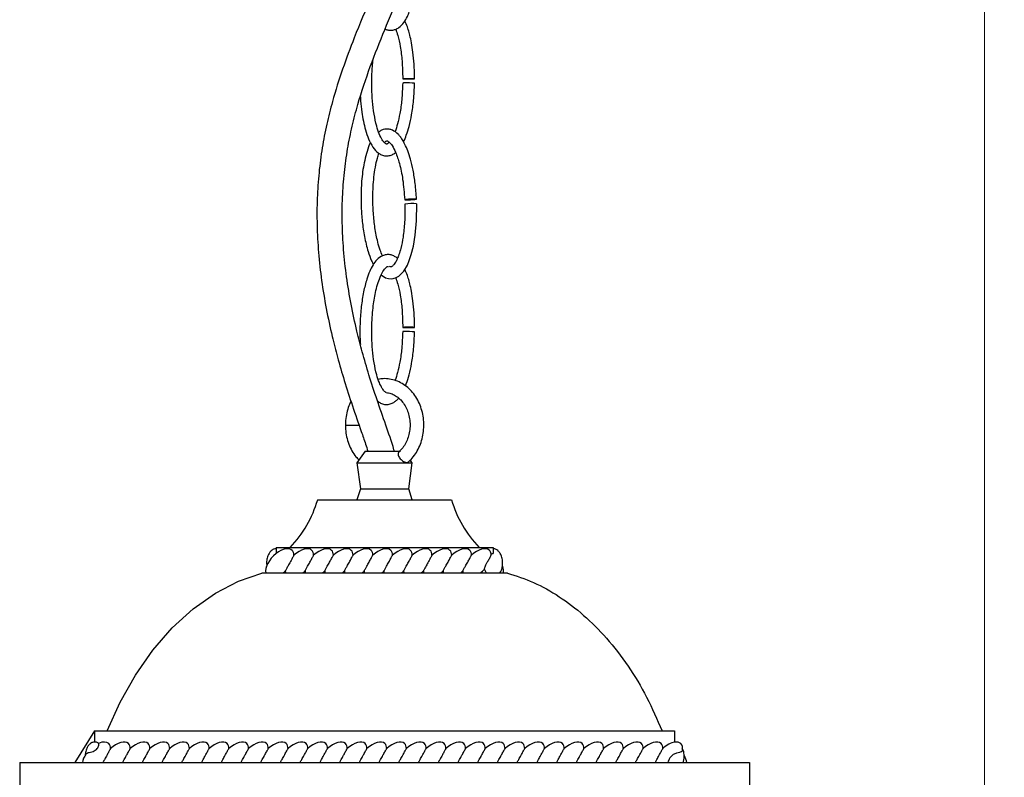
# Model space of a CAD drawing. Header units: millimetres. Extents: x 694 to 858, y 280 to 564.
# Tile 2 of 8: x 694 to 744, y 316 to 355. Entities that reach past the tile are written whole.
import ezdxf

# ---------------------------------------------------------------- set-up
doc = ezdxf.new("R2010")
doc.units = ezdxf.units.MM
doc.styles.add('SLDTEXTSTYLE0', font='TXT', dxfattribs={"width": 0.75})
doc.dimstyles.new('SLDDIMSTYLE0', dxfattribs={"dimtxt": 3.5, "dimasz": 3.556, "dimexe": 0, "dimexo": 0.0625, "dimgap": 0.875, "dimtad": 1, "dimdec": 0, "dimlfac": 5, "dimrnd": 1e-09, "dimzin": 12, "dimdsep": 46, "dimtxsty": 'SLDTEXTSTYLE0', "dimblk1": 'CLOSED', "dimblk2": 'CLOSED', "dimsah": 1, "dimcen": 0.09, "dimadec": 0, "dimazin": 3, "dimtfac": 1, "dimtdec": 0, "dimtofl": 0, "dimtmove": 0, "dimatfit": 3, "dimldrblk": 'CLOSED', "dimfxl": 0, "dimfrac": 2, "dimtolj": 1, "dimtzin": 12, "dimarcsym": 0})

# ---------------------------------------------------------------- blocks, each defined once
blk = doc.blocks.new('_Closed')
at = {"color": 0, "linetype": 'ByBlock', "lineweight": -2}
for p, q in [((-1, 0.166667), (0, 0)), ((-1, 0.166667), (-1, -0.166667)), ((0, 0), (-1, -0.166667)), ((0, 0), (-1, 0))]:
    blk.add_line(p, q, dxfattribs=at)
blk = doc.blocks.new('_D')
at = {"color": 7, "linetype": 'Continuous', "lineweight": 0}
for p, q in [((713.585, 450.134), (743.972, 450.134)), ((742.972, 450.134), (742.972, 279.891)), ((727.556, 279.891), (743.972, 279.891))]:
    blk.add_line(p, q, dxfattribs=at)
at = {"color": 7, "linetype": 'Continuous', "lineweight": 18, "xscale": 3.556, "yscale": 3.556}
for p, rotation in [((742.972, 450.134, -0.193), 90.00000000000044), ((742.972, 279.891, 14), 270.0000000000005)]:
    blk.add_blockref('_Closed', p, dxfattribs=dict(at, rotation=rotation))
at = {"color": 7, "linetype": 'Continuous', "lineweight": 18, "insert": (738.461, 366.854), "char_height": 3.5, "attachment_point": 1, "rotation": 90, "style": 'SLDTEXTSTYLE0'}
blk.add_mtext('854', dxfattribs=at)

msp = doc.modelspace()

# ---------------------------------------------------------------- linework, layer by layer
at = {"color": 8, "linetype": 'Continuous', "lineweight": 25}
for p, q in [((710.568, 334.213), (711.205, 334.213)), ((711.205, 334.213), (711.268, 334.213))]:
    msp.add_line(p, q, dxfattribs=at)
at = {"color": 7, "linetype": 'Continuous', "lineweight": 25}
for p, q in [((711.575, 332.887), (711.156, 332.295)), ((711.575, 332.887), (713.36, 332.887)), ((711.156, 332.295), (711.337, 330.98)), ((711.156, 332.295), (713.956, 332.295)), ((713.776, 330.98), (713.956, 332.295)), ((713.956, 332.295), (713.856, 332.437)), ((711.337, 330.98), (711.156, 330.427)), ((711.337, 330.98), (713.776, 330.98)), ((713.956, 330.427), (713.776, 330.98)), ((709.162, 330.427), (715.951, 330.427)), ((707.056, 328.014), (707.056, 327.697)), ((707.056, 328.014), (718.056, 328.014)), ((718.056, 328.014), (718.056, 327.697)), ((718.779, 326.714), (706.334, 326.714)), ((697.856, 318.714), (697.856, 318.141)), ((697.856, 318.714), (727.256, 318.714)), ((727.256, 318.714), (727.256, 318.141)), ((694.056, 317.114), (694.056, 314.254)), ((694.056, 317.114), (731.056, 317.114)), ((731.056, 317.114), (731.056, 314.254))]:
    msp.add_line(p, q, dxfattribs=at)
at = {"color": 7, "linetype": 'Continuous'}
msp.add_line((697.856, 318.714), (696.859, 317.114), dxfattribs=at)
at = {"color": 7, "linetype": 'Continuous', "lineweight": 25, "flags": 128}
for points in [[(713.566, 351.767), (713.5, 351.766), (713.476, 351.766), (713.498, 351.765), (713.562, 351.765), (713.659, 351.764), (713.773, 351.764), (713.888, 351.765), (713.986, 351.765), (714.052, 351.765), (714.076, 351.766), (714.054, 351.766), (713.99, 351.767), (713.893, 351.767), (713.779, 351.767), (713.664, 351.767), (713.566, 351.767)], [(712.385, 341.829), (712.596, 341.683), (712.756, 341.634), (712.929, 341.627), (713.11, 341.67), (713.28, 341.762), (713.532, 342.017), (713.713, 342.325), (713.809, 342.55), (713.91, 342.851), (714.015, 343.276), (714.109, 343.843), (714.172, 344.565), (714.182, 345.434), (714.182, 345.434)], [(713.659, 345.626), (713.756, 345.627), (713.87, 345.631), (713.985, 345.638), (714.083, 345.646), (714.149, 345.654), (714.173, 345.662), (714.151, 345.667), (714.087, 345.669), (713.991, 345.668), (713.876, 345.663), (713.761, 345.657), (713.663, 345.649), (713.598, 345.64), (713.574, 345.633), (713.595, 345.628), (713.659, 345.626)], [(713.566, 339.167), (713.5, 339.166), (713.476, 339.166), (713.498, 339.165), (713.562, 339.165), (713.659, 339.164), (713.773, 339.164), (713.888, 339.165), (713.986, 339.165), (714.052, 339.165), (714.076, 339.166), (714.054, 339.166), (713.99, 339.167), (713.893, 339.167), (713.779, 339.167), (713.664, 339.167), (713.566, 339.167)], [(698.493, 318.714), (699.148, 320.171), (699.923, 321.544), (700.809, 322.807), (701.792, 323.931), (702.857, 324.897), (703.983, 325.687), (705.15, 326.294), (706.334, 326.714)]]:
    msp.add_lwpolyline(points, dxfattribs=at)
at = {"color": 7, "linetype": 'Continuous', "lineweight": 25}
for centre, radius, start, end in [((713.53, 351.269), 0.286, 83.1585, 101.2511), ((713.661, 346.212), 5.342, 85.5645, 91.0387), ((713.966, 342.472), 2.97, 85.8421, 97.4359), ((713.53, 338.669), 0.286, 83.1585, 101.2511), ((713.661, 333.612), 5.342, 85.5645, 91.0387), ((703.662, 332.003), 5.722, 315.7934, 344.0078), ((721.451, 332.003), 5.722, 195.9922, 224.2066)]:
    msp.add_arc(centre, radius, start, end, dxfattribs=at)
for centre, major_axis, start_param, end_param in [((707.24, 327.215), (-0.629, -0.648), 3.141593, 4.468492), ((708.24, 327.215), (-0.629, -0.648), 3.141593, 4.613252), ((709.24, 327.215), (-0.629, -0.648), 3.141593, 4.613252), ((710.24, 327.215), (-0.629, -0.648), 3.141593, 4.613252), ((711.24, 327.215), (-0.629, -0.648), 3.141593, 4.613252), ((712.24, 327.215), (-0.629, -0.648), 3.141593, 4.613252), ((713.24, 327.215), (-0.629, -0.648), 3.141593, 4.613252), ((714.24, 327.215), (-0.629, -0.648), 3.141593, 4.613252), ((715.24, 327.215), (-0.629, -0.648), 3.141593, 4.613252), ((716.24, 327.215), (-0.629, -0.648), 3.141593, 4.613252), ((717.24, 327.215), (-0.629, -0.648), 3.141593, 4.613252), ((707.24, 327.215), (-0.629, -0.648), 4.468492, 5.954827), ((707.24, 327.215), (-0.629, -0.648), 2.626726, 3.141593), ((708.24, 327.215), (-0.629, -0.648), 2.626726, 3.141593), ((709.24, 327.215), (-0.629, -0.648), 2.626726, 3.141593), ((710.24, 327.215), (-0.629, -0.648), 2.626726, 3.141593), ((711.24, 327.215), (-0.629, -0.648), 2.626726, 3.141593), ((712.24, 327.215), (-0.629, -0.648), 2.626726, 3.141593), ((713.24, 327.215), (-0.629, -0.648), 2.626726, 3.141593), ((714.24, 327.215), (-0.629, -0.648), 2.626726, 3.141593), ((715.24, 327.215), (-0.629, -0.648), 2.626726, 3.141593), ((716.24, 327.215), (-0.629, -0.648), 2.626726, 3.141593), ((717.24, 327.215), (-0.629, -0.648), 2.745704, 3.141593), ((717.873, 327.215), (0.629, -0.648), 0.330302, 0.868948), ((707.24, 327.215), (-0.629, -0.648), 1.292403, 1.471659), ((708.24, 327.215), (-0.629, -0.648), 5.768319, 5.947575), ((708.24, 327.215), (-0.629, -0.648), 1.292403, 1.471659), ((709.24, 327.215), (-0.629, -0.648), 5.768319, 5.947575), ((709.24, 327.215), (-0.629, -0.648), 1.292403, 1.471659), ((710.24, 327.215), (-0.629, -0.648), 5.768319, 5.947575), ((710.24, 327.215), (-0.629, -0.648), 1.292403, 1.471659), ((711.24, 327.215), (-0.629, -0.648), 5.768319, 5.947575), ((711.24, 327.215), (-0.629, -0.648), 1.292403, 1.471659), ((712.24, 327.215), (-0.629, -0.648), 5.768319, 5.947575), ((712.24, 327.215), (-0.629, -0.648), 1.292403, 1.471659), ((713.24, 327.215), (-0.629, -0.648), 5.768319, 5.947575), ((713.24, 327.215), (-0.629, -0.648), 1.292403, 1.471659), ((714.24, 327.215), (-0.629, -0.648), 5.768319, 5.947575), ((714.24, 327.215), (-0.629, -0.648), 1.292403, 1.471659), ((715.24, 327.215), (-0.629, -0.648), 5.768319, 5.947575), ((715.24, 327.215), (-0.629, -0.648), 1.292403, 1.471659), ((716.24, 327.215), (-0.629, -0.648), 5.768319, 5.947575), ((716.24, 327.215), (-0.629, -0.648), 1.292403, 1.471659), ((717.24, 327.215), (-0.629, -0.648), 5.768319, 5.947575), ((717.24, 327.215), (-0.629, -0.648), 1.292403, 1.621602), ((697.943, 317.418), (-0.629, -0.648), 3.141593, 4.052864), ((697.943, 317.418), (-0.629, -0.648), 2.626726, 3.141593), ((698.943, 317.418), (-0.629, -0.648), 3.141593, 4.613252), ((698.943, 317.418), (-0.629, -0.648), 2.626726, 3.141593), ((699.943, 317.418), (-0.629, -0.648), 3.141593, 4.613252), ((699.943, 317.418), (-0.629, -0.648), 2.626726, 3.141593), ((700.943, 317.418), (-0.629, -0.648), 3.141593, 4.613252), ((700.943, 317.418), (-0.629, -0.648), 2.626726, 3.141593), ((701.943, 317.418), (-0.629, -0.648), 3.141593, 4.613252), ((701.943, 317.418), (-0.629, -0.648), 2.626726, 3.141593), ((702.943, 317.418), (-0.629, -0.648), 3.141593, 4.613252), ((702.943, 317.418), (-0.629, -0.648), 2.626726, 3.141593), ((703.943, 317.418), (-0.629, -0.648), 3.141593, 4.613252), ((703.943, 317.418), (-0.629, -0.648), 2.626726, 3.141593), ((704.943, 317.418), (-0.629, -0.648), 3.141593, 4.613252), ((704.943, 317.418), (-0.629, -0.648), 2.626726, 3.141593), ((705.943, 317.418), (-0.629, -0.648), 3.141593, 4.613252), ((705.943, 317.418), (-0.629, -0.648), 2.626726, 3.141593), ((706.943, 317.418), (-0.629, -0.648), 3.141593, 4.613252), ((706.943, 317.418), (-0.629, -0.648), 2.626726, 3.141593), ((707.943, 317.418), (-0.629, -0.648), 3.141593, 4.613252), ((707.943, 317.418), (-0.629, -0.648), 2.626726, 3.141593), ((708.943, 317.418), (-0.629, -0.648), 3.141593, 4.613252), ((708.943, 317.418), (-0.629, -0.648), 2.626726, 3.141593), ((709.943, 317.418), (-0.629, -0.648), 3.141593, 4.613252), ((709.943, 317.418), (-0.629, -0.648), 2.626726, 3.141593), ((710.943, 317.418), (-0.629, -0.648), 3.141593, 4.613252), ((710.943, 317.418), (-0.629, -0.648), 2.626726, 3.141593), ((711.943, 317.418), (-0.629, -0.648), 3.141593, 4.613252), ((711.943, 317.418), (-0.629, -0.648), 2.626726, 3.141593), ((712.943, 317.418), (-0.629, -0.648), 3.141593, 4.613252), ((712.943, 317.418), (-0.629, -0.648), 2.626726, 3.141593), ((713.943, 317.418), (-0.629, -0.648), 3.141593, 4.613252), ((713.943, 317.418), (-0.629, -0.648), 2.626726, 3.141593), ((714.943, 317.418), (-0.629, -0.648), 3.141593, 4.613252), ((714.943, 317.418), (-0.629, -0.648), 2.626726, 3.141593), ((715.943, 317.418), (-0.629, -0.648), 3.141593, 4.613252), ((715.943, 317.418), (-0.629, -0.648), 2.626726, 3.141593), ((716.943, 317.418), (-0.629, -0.648), 3.141593, 4.613252), ((716.943, 317.418), (-0.629, -0.648), 2.626726, 3.141593), ((717.943, 317.418), (-0.629, -0.648), 3.141593, 4.613252), ((717.943, 317.418), (-0.629, -0.648), 2.626726, 3.141593), ((718.943, 317.418), (-0.629, -0.648), 3.141593, 4.613252), ((718.943, 317.418), (-0.629, -0.648), 2.626726, 3.141593), ((719.943, 317.418), (-0.629, -0.648), 3.141593, 4.613252), ((719.943, 317.418), (-0.629, -0.648), 2.626726, 3.141593), ((720.943, 317.418), (-0.629, -0.648), 3.141593, 4.613252), ((720.943, 317.418), (-0.629, -0.648), 2.626726, 3.141593), ((721.943, 317.418), (-0.629, -0.648), 3.141593, 4.613252), ((721.943, 317.418), (-0.629, -0.648), 2.626726, 3.141593), ((722.943, 317.418), (-0.629, -0.648), 3.141593, 4.613252), ((722.943, 317.418), (-0.629, -0.648), 2.626726, 3.141593), ((723.943, 317.418), (-0.629, -0.648), 3.141593, 4.613252), ((723.943, 317.418), (-0.629, -0.648), 2.626726, 3.141593), ((724.943, 317.418), (-0.629, -0.648), 3.141593, 4.613252), ((724.943, 317.418), (-0.629, -0.648), 2.626726, 3.141593), ((725.943, 317.418), (-0.629, -0.648), 3.141593, 4.613252), ((725.943, 317.418), (-0.629, -0.648), 2.626726, 3.141593), ((726.943, 317.418), (-0.629, -0.648), 3.757545, 4.613252), ((726.943, 317.418), (-0.629, -0.648), 3.141593, 3.757545), ((726.943, 317.418), (-0.629, -0.648), 2.472441, 3.141593), ((697.943, 317.418), (-0.629, -0.648), 5.020308, 5.627417), ((727.17, 317.418), (0.629, -0.648), 0.653141, 1.128419)]:
    msp.add_ellipse(centre, major_axis=major_axis, ratio=0.534054, start_param=start_param, end_param=end_param, dxfattribs=at)
for points, knots in [([(713.381, 359.698), (713.169, 359.14), (712.684, 357.861), (711.871, 355.934), (711.081, 354.028), (710.416, 352.265), (709.95, 350.799), (709.612, 349.458), (709.38, 348.258), (709.216, 347.003), (709.127, 345.695), (709.119, 344.338), (709.195, 342.942), (709.353, 341.523), (709.589, 340.102), (709.868, 338.813), (710.177, 337.603), (710.517, 336.429), (710.923, 335.178), (711.294, 334.113), (711.561, 333.348), (711.669, 333.009), (711.708, 332.887)], [0, 0, 0, 0, 0.065733, 0.150423, 0.233841, 0.295874, 0.357867, 0.399538, 0.441786, 0.484952, 0.529452, 0.575609, 0.623538, 0.673154, 0.724098, 0.775635, 0.814892, 0.860185, 0.91046, 0.961793, 0.986248, 1, 1, 1, 1]), ([(712.58, 354.294), (712.586, 354.29), (712.637, 354.254), (712.759, 354.231), (712.933, 354.218), (713.114, 354.262), (713.331, 354.381), (713.54, 354.604), (713.701, 354.886), (713.821, 355.169), (713.925, 355.485), (714.03, 355.917), (714.123, 356.489), (714.187, 357.212), (714.184, 357.745), (714.182, 358.034)], [0, 0, 0, 0, 0.004598, 0.044635, 0.086055, 0.130454, 0.17579, 0.258201, 0.337408, 0.390611, 0.458762, 0.550983, 0.670901, 0.820766, 1, 1, 1, 1]), ([(713.049, 332.887), (713.042, 332.91), (712.915, 333.373), (712.604, 334.233), (712.173, 335.482), (711.769, 336.713), (711.43, 337.872), (711.124, 339.063), (710.849, 340.326), (710.62, 341.708), (710.467, 343.085), (710.397, 344.435), (710.409, 345.743), (710.503, 347.002), (710.669, 348.207), (710.903, 349.361), (711.271, 350.766), (711.822, 352.403), (712.56, 354.268), (713.141, 355.635), (713.454, 356.404), (713.511, 356.544)], [0, 0, 0, 0, 0.00282, 0.057323, 0.114884, 0.171283, 0.222639, 0.267157, 0.324539, 0.381038, 0.435876, 0.488586, 0.539188, 0.58791, 0.635244, 0.681632, 0.727603, 0.81057, 0.894849, 0.980882, 1, 1, 1, 1]), ([(714.076, 351.766), (714.071, 352.01), (714.063, 352.459), (714.004, 353.07), (713.928, 353.56), (713.846, 353.943), (713.757, 354.258), (713.678, 354.508), (713.606, 354.646), (713.579, 354.697)], [0, 0, 0, 0, 0.240363, 0.442523, 0.606348, 0.734251, 0.835512, 0.939299, 1, 1, 1, 1]), ([(713.118, 354.274), (713.155, 354.171), (713.252, 353.895), (713.361, 353.351), (713.457, 352.617), (713.469, 352.066), (713.476, 351.766)], [0, 0, 0, 0, 0.135649, 0.363937, 0.653645, 1, 1, 1, 1]), ([(712.791, 348.552), (712.779, 348.537), (712.745, 348.5), (712.698, 348.466), (712.657, 348.453), (712.642, 348.455), (712.598, 348.479), (712.53, 348.536), (712.414, 348.689), (712.274, 348.981), (712.132, 349.418), (712.015, 349.978), (711.936, 350.622), (711.901, 351.258), (711.903, 351.85), (711.927, 352.338), (711.959, 352.625), (711.971, 352.736)], [0, 0, 0, 0, 0.015312, 0.040984, 0.068586, 0.09934, 0.115822, 0.134106, 0.184052, 0.255834, 0.340551, 0.464805, 0.593091, 0.717617, 0.832609, 0.934566, 1, 1, 1, 1]), ([(713.474, 351.55), (713.462, 351.266), (713.44, 350.746), (713.344, 350.049), (713.222, 349.515), (713.134, 349.198), (713.079, 349.075), (713.076, 349.069)], [0, 0, 0, 0, 0.33106, 0.607022, 0.824884, 0.990609, 1, 1, 1, 1]), ([(713.513, 348.572), (713.515, 348.575), (713.572, 348.678), (713.671, 348.938), (713.814, 349.387), (713.939, 349.978), (714.04, 350.709), (714.062, 351.248), (714.074, 351.538)], [0, 0, 0, 0, 0.004217, 0.125131, 0.281515, 0.478585, 0.718762, 1, 1, 1, 1]), ([(711.329, 350.851), (711.332, 350.782), (711.344, 350.522), (711.412, 349.954), (711.536, 349.302), (711.736, 348.706), (711.941, 348.3), (712.174, 348.033), (712.404, 347.896), (712.617, 347.842), (712.832, 347.87), (712.999, 347.943), (713.082, 348.008), (713.114, 348.033)], [0, 0, 0, 0, 0.0485365, 0.1824887, 0.4027615, 0.5196146, 0.637924, 0.7435515, 0.7929569, 0.8540862, 0.9169173, 0.9690336, 1, 1, 1, 1]), ([(714.173, 345.662), (714.155, 345.928), (714.12, 346.423), (714.012, 347.1), (713.882, 347.654), (713.742, 348.09), (713.601, 348.42), (713.47, 348.66), (713.351, 348.83), (713.197, 349.005), (713.009, 349.145), (712.798, 349.21), (712.637, 349.222), (712.48, 349.191), (712.344, 349.142), (712.28, 349.079), (712.259, 349.058)], [0, 0, 0, 0, 0.164699, 0.307219, 0.426467, 0.523449, 0.600527, 0.660716, 0.706696, 0.743006, 0.824018, 0.864948, 0.900848, 0.938335, 0.979541, 1, 1, 1, 1]), ([(711.842, 348.531), (711.838, 348.524), (711.757, 348.392), (711.613, 347.935), (711.439, 347.176), (711.357, 346.219), (711.355, 345.339), (711.416, 344.512), (711.525, 343.755), (711.689, 343.089), (711.847, 342.617), (711.958, 342.415), (711.99, 342.356)], [0, 0, 0, 0, 0.003622, 0.078243, 0.228085, 0.373407, 0.524997, 0.638131, 0.760459, 0.884067, 0.96607, 1, 1, 1, 1]), ([(712.545, 348.529), (712.546, 348.529), (712.563, 348.554), (712.6, 348.581), (712.658, 348.62), (712.68, 348.621), (712.738, 348.595), (712.817, 348.535), (712.961, 348.357), (713.145, 347.992), (713.333, 347.414), (713.5, 346.606), (713.547, 345.979), (713.574, 345.633)], [0, 0, 0, 0, 0.000117, 0.029034, 0.058169, 0.116547, 0.142457, 0.171948, 0.24733, 0.358465, 0.519351, 0.734629, 1, 1, 1, 1]), ([(712.446, 342.791), (712.405, 342.886), (712.311, 343.106), (712.213, 343.466), (712.102, 343.963), (712.011, 344.585), (711.953, 345.398), (711.959, 346.308), (712.046, 347.109), (712.163, 347.679), (712.24, 347.904), (712.268, 347.985)], [0, 0, 0, 0, 0.063285, 0.146457, 0.215735, 0.354514, 0.499473, 0.67078, 0.859971, 0.949286, 1, 1, 1, 1]), ([(713.582, 345.417), (713.583, 345.109), (713.586, 344.546), (713.507, 343.792), (713.402, 343.244), (713.294, 342.875), (713.204, 342.644), (713.123, 342.482), (713.056, 342.378), (712.997, 342.307), (712.949, 342.26), (712.906, 342.232), (712.87, 342.218), (712.833, 342.235), (712.81, 342.245)], [0, 0, 0, 0, 0.2379786, 0.4351989, 0.5887411, 0.6767914, 0.7445386, 0.7952534, 0.8321403, 0.8582098, 0.8837225, 0.9134627, 0.9454748, 1, 1, 1, 1]), ([(713.202, 342.649), (713.192, 342.661), (713.142, 342.722), (713.016, 342.789), (712.837, 342.855), (712.639, 342.859), (712.401, 342.789), (712.164, 342.608), (711.96, 342.33), (711.79, 341.995), (711.624, 341.54), (711.476, 340.941), (711.362, 340.204), (711.306, 339.437), (711.296, 338.795), (711.318, 338.424), (711.326, 338.299)], [0, 0, 0, 0, 0.0085268, 0.044691, 0.0812962, 0.1209884, 0.1594198, 0.2265425, 0.2874436, 0.3548898, 0.4306913, 0.5456249, 0.675047, 0.8116333, 0.9361103, 1, 1, 1, 1]), ([(712.643, 335.86), (712.64, 335.86), (712.631, 335.86), (712.597, 335.879), (712.53, 335.935), (712.413, 336.089), (712.275, 336.381), (712.132, 336.818), (712.015, 337.378), (711.936, 338.022), (711.901, 338.658), (711.902, 339.25), (711.931, 339.778), (711.991, 340.368), (712.085, 340.917), (712.221, 341.429), (712.352, 341.781), (712.476, 342.019), (712.58, 342.156), (712.645, 342.218), (712.695, 342.251), (712.72, 342.255), (712.733, 342.254), (712.743, 342.25), (712.747, 342.248)], [0, 0, 0, 0, 0.008861, 0.020213, 0.032807, 0.067207, 0.116649, 0.174999, 0.260582, 0.348941, 0.43471, 0.513914, 0.584138, 0.645363, 0.750756, 0.808955, 0.863846, 0.911213, 0.9314, 0.949813, 0.966694, 0.984894, 0.993575, 1, 1, 1, 1]), ([(714.076, 339.166), (714.071, 339.41), (714.063, 339.859), (714.004, 340.47), (713.928, 340.96), (713.846, 341.343), (713.757, 341.658), (713.678, 341.908), (713.606, 342.046), (713.579, 342.097)], [0, 0, 0, 0, 0.240363, 0.442523, 0.606348, 0.734251, 0.835512, 0.939299, 1, 1, 1, 1]), ([(713.118, 341.674), (713.155, 341.571), (713.252, 341.295), (713.361, 340.751), (713.457, 340.017), (713.469, 339.466), (713.476, 339.166)], [0, 0, 0, 0, 0.135649, 0.363937, 0.653645, 1, 1, 1, 1]), ([(713.474, 338.95), (713.462, 338.666), (713.44, 338.146), (713.344, 337.449), (713.222, 336.915), (713.135, 336.601), (713.081, 336.481), (713.079, 336.477)], [0, 0, 0, 0, 0.332289, 0.609276, 0.827947, 0.994288, 1, 1, 1, 1]), ([(713.61, 336.199), (713.626, 336.234), (713.701, 336.409), (713.811, 336.79), (713.94, 337.377), (714.04, 338.109), (714.062, 338.648), (714.074, 338.938)], [0, 0, 0, 0, 0.043944, 0.21484, 0.430198, 0.692663, 1, 1, 1, 1]), ([(713.75, 332.335), (713.778, 332.36), (713.893, 332.46), (714.071, 332.674), (714.264, 332.985), (714.41, 333.331), (714.507, 333.702), (714.551, 334.087), (714.542, 334.476), (714.478, 334.859), (714.362, 335.225), (714.197, 335.564), (713.985, 335.867), (713.733, 336.124), (713.447, 336.328), (713.138, 336.473), (712.813, 336.554), (712.508, 336.575), (712.318, 336.542), (712.236, 336.527)], [0, 0, 0, 0, 0.019469, 0.08111, 0.143033, 0.20529, 0.267771, 0.3304, 0.393133, 0.455954, 0.518849, 0.581786, 0.644692, 0.707439, 0.769857, 0.831778, 0.893118, 0.953938, 1, 1, 1, 1]), ([(712.184, 335.46), (712.201, 335.44), (712.26, 335.372), (712.407, 335.299), (712.616, 335.241), (712.833, 335.269), (713.006, 335.348), (713.126, 335.438), (713.206, 335.513), (713.246, 335.559), (713.264, 335.582)], [0, 0, 0, 0, 0.061297, 0.209414, 0.392681, 0.581049, 0.737294, 0.852631, 0.92937, 1, 1, 1, 1]), ([(712.64, 335.858), (712.718, 335.847), (712.878, 335.824), (713.112, 335.711), (713.33, 335.544), (713.518, 335.324), (713.669, 335.063), (713.777, 334.771), (713.839, 334.458), (713.852, 334.136), (713.815, 333.817), (713.732, 333.515), (713.604, 333.241), (713.455, 333.018), (713.339, 332.911), (713.289, 332.865)], [0, 0, 0, 0, 0.077974, 0.16074, 0.241753, 0.321166, 0.399572, 0.47745, 0.555067, 0.632535, 0.70988, 0.787104, 0.864227, 0.94134, 1, 1, 1, 1]), ([(710.851, 335.419), (710.802, 335.315), (710.702, 335.099), (710.61, 334.737), (710.571, 334.435), (710.568, 334.26), (710.568, 334.213)], [0, 0, 0, 0, 0.278253, 0.583672, 0.88982, 1, 1, 1, 1]), ([(710.568, 334.213), (710.569, 334.143), (710.574, 333.942), (710.624, 333.616), (710.732, 333.247), (710.894, 332.905), (711.07, 332.632), (711.206, 332.493), (711.259, 332.439)], [0, 0, 0, 0, 0.106021, 0.299119, 0.492601, 0.686232, 0.879805, 1, 1, 1, 1]), ([(713.294, 332.861), (713.281, 332.847), (713.253, 332.817), (713.24, 332.737), (713.259, 332.642), (713.312, 332.545), (713.386, 332.464), (713.472, 332.395), (713.565, 332.344), (713.653, 332.316), (713.719, 332.312), (713.74, 332.329), (713.749, 332.336)], [0, 0, 0, 0, 0.090468, 0.197886, 0.306283, 0.4113, 0.515014, 0.603206, 0.710231, 0.817302, 0.923154, 1, 1, 1, 1]), ([(707.056, 327.945), (707.017, 327.941), (706.961, 327.935), (706.878, 327.896), (706.797, 327.837), (706.706, 327.728), (706.625, 327.566), (706.577, 327.356), (706.563, 327.178), (706.586, 327.078), (706.591, 327.059)], [0, 0, 0, 0, 0.094726, 0.138457, 0.225941, 0.350146, 0.513099, 0.715332, 0.946296, 1, 1, 1, 1]), ([(707.958, 327.613), (707.958, 327.613), (707.958, 327.613), (707.951, 327.601), (707.93, 327.562), (707.884, 327.477), (707.801, 327.326), (707.7, 327.142), (707.614, 326.984), (707.562, 326.89), (707.536, 326.841), (707.524, 326.819), (707.523, 326.817), (707.522, 326.816)], [0, 0, 0, 0, 0.013682, 0.059488, 0.120797, 0.213614, 0.368018, 0.591227, 0.755617, 0.84818, 0.917376, 0.968301, 1, 1, 1, 1]), ([(708.522, 326.816), (708.524, 326.819), (708.526, 326.823), (708.546, 326.861), (708.587, 326.935), (708.664, 327.076), (708.765, 327.26), (708.855, 327.424), (708.912, 327.529), (708.942, 327.583), (708.956, 327.61), (708.958, 327.612), (708.958, 327.613)], [0, 0, 0, 0, 0.054867, 0.109314, 0.195508, 0.337961, 0.55447, 0.738613, 0.833349, 0.908536, 0.960831, 1, 1, 1, 1]), ([(709.522, 326.816), (709.524, 326.819), (709.526, 326.823), (709.546, 326.861), (709.587, 326.935), (709.664, 327.076), (709.765, 327.26), (709.855, 327.424), (709.912, 327.529), (709.942, 327.583), (709.956, 327.61), (709.958, 327.612), (709.958, 327.613)], [0, 0, 0, 0, 0.054867, 0.109314, 0.195508, 0.337961, 0.55447, 0.738613, 0.833349, 0.908536, 0.960831, 1, 1, 1, 1]), ([(710.522, 326.816), (710.524, 326.819), (710.526, 326.823), (710.546, 326.861), (710.587, 326.935), (710.664, 327.076), (710.765, 327.26), (710.855, 327.424), (710.912, 327.529), (710.942, 327.583), (710.956, 327.61), (710.958, 327.612), (710.958, 327.613)], [0, 0, 0, 0, 0.054867, 0.109314, 0.195508, 0.337961, 0.55447, 0.738613, 0.833349, 0.908536, 0.960831, 1, 1, 1, 1]), ([(711.522, 326.816), (711.524, 326.819), (711.526, 326.823), (711.546, 326.861), (711.587, 326.935), (711.664, 327.076), (711.765, 327.26), (711.855, 327.424), (711.912, 327.529), (711.942, 327.583), (711.956, 327.61), (711.958, 327.612), (711.958, 327.613)], [0, 0, 0, 0, 0.054867, 0.109314, 0.195508, 0.337961, 0.55447, 0.738613, 0.833349, 0.908536, 0.960831, 1, 1, 1, 1]), ([(712.522, 326.816), (712.524, 326.819), (712.526, 326.823), (712.546, 326.861), (712.587, 326.935), (712.664, 327.076), (712.765, 327.26), (712.855, 327.424), (712.912, 327.529), (712.942, 327.583), (712.956, 327.61), (712.958, 327.612), (712.958, 327.613)], [0, 0, 0, 0, 0.0548671, 0.1093142, 0.1955084, 0.3379605, 0.5544699, 0.7386128, 0.8333491, 0.9085362, 0.9608313, 1, 1, 1, 1]), ([(713.522, 326.816), (713.524, 326.819), (713.526, 326.823), (713.546, 326.861), (713.587, 326.935), (713.664, 327.076), (713.765, 327.26), (713.855, 327.424), (713.912, 327.529), (713.942, 327.583), (713.956, 327.61), (713.958, 327.612), (713.958, 327.613)], [0, 0, 0, 0, 0.054867, 0.109314, 0.195508, 0.337961, 0.55447, 0.738613, 0.833349, 0.908536, 0.960831, 1, 1, 1, 1]), ([(714.958, 327.613), (714.958, 327.613), (714.958, 327.613), (714.951, 327.601), (714.93, 327.562), (714.884, 327.477), (714.801, 327.326), (714.7, 327.142), (714.614, 326.984), (714.562, 326.89), (714.536, 326.841), (714.524, 326.819), (714.523, 326.817), (714.522, 326.816)], [0, 0, 0, 0, 0.013682, 0.059488, 0.120797, 0.213614, 0.368018, 0.591227, 0.755617, 0.84818, 0.917376, 0.968301, 1, 1, 1, 1]), ([(715.522, 326.816), (715.524, 326.819), (715.526, 326.823), (715.546, 326.861), (715.587, 326.935), (715.664, 327.076), (715.765, 327.26), (715.855, 327.424), (715.912, 327.529), (715.942, 327.583), (715.956, 327.61), (715.958, 327.612), (715.958, 327.613)], [0, 0, 0, 0, 0.054867, 0.109314, 0.195508, 0.337961, 0.55447, 0.738613, 0.833349, 0.908536, 0.960831, 1, 1, 1, 1]), ([(716.522, 326.816), (716.524, 326.819), (716.526, 326.823), (716.546, 326.861), (716.587, 326.935), (716.664, 327.076), (716.765, 327.26), (716.855, 327.424), (716.912, 327.529), (716.942, 327.583), (716.956, 327.61), (716.958, 327.612), (716.958, 327.613)], [0, 0, 0, 0, 0.054867, 0.109314, 0.195508, 0.337961, 0.55447, 0.738613, 0.833349, 0.908536, 0.960831, 1, 1, 1, 1]), ([(717.618, 326.912), (717.619, 326.915), (717.621, 326.922), (717.632, 326.965), (717.655, 327.033), (717.697, 327.135), (717.77, 327.276), (717.865, 327.434), (717.948, 327.576), (717.952, 327.652), (717.954, 327.683)], [0, 0, 0, 0, 0.07885, 0.157884, 0.23392, 0.338908, 0.482303, 0.673473, 0.867727, 1, 1, 1, 1]), ([(717.954, 327.683), (717.965, 327.686), (717.999, 327.695), (718.033, 327.696), (718.056, 327.697)], [0, 0, 0, 0, 0.328745, 1, 1, 1, 1]), ([(718.404, 326.713), (718.429, 326.759), (718.492, 326.87), (718.537, 327.075), (718.544, 327.317), (718.496, 327.547), (718.407, 327.731), (718.31, 327.844), (718.221, 327.904), (718.142, 327.938), (718.086, 327.942), (718.056, 327.945)], [0, 0, 0, 0, 0.106664, 0.257737, 0.430272, 0.60831, 0.740767, 0.84239, 0.898594, 0.945956, 1, 1, 1, 1]), ([(717.63, 326.878), (717.631, 326.874), (717.644, 326.815), (717.678, 326.762), (717.709, 326.714)], [0, 0, 0, 0, 0.080543, 1, 1, 1, 1]), ([(718.779, 326.714), (719.224, 326.568), (720.123, 326.275), (721.421, 325.545), (722.664, 324.602), (723.84, 323.425), (724.912, 322.031), (725.865, 320.458), (726.37, 319.291), (726.62, 318.714)], [0, 0, 0, 0, 0.137297, 0.277212, 0.418777, 0.560951, 0.709378, 0.856101, 1, 1, 1, 1]), ([(698.051, 318.083), (698.04, 318.091), (698.008, 318.115), (697.941, 318.14), (697.847, 318.154), (697.76, 318.137), (697.678, 318.1), (697.597, 318.04), (697.505, 317.931), (697.427, 317.769), (697.38, 317.601), (697.381, 317.489), (697.382, 317.45)], [0, 0, 0, 0, 0.0376896, 0.1012112, 0.1736933, 0.2685986, 0.3124119, 0.4000608, 0.5245005, 0.6877608, 0.8903758, 1, 1, 1, 1]), ([(697.428, 317.541), (697.441, 317.558), (697.473, 317.601), (697.572, 317.622), (697.704, 317.649), (697.835, 317.695), (697.943, 317.766), (698.019, 317.854), (698.061, 317.942), (698.076, 318.018), (698.071, 318.068), (698.06, 318.082), (698.056, 318.081), (698.055, 318.081)], [0, 0, 0, 0, 0.101026, 0.242788, 0.366731, 0.465861, 0.565567, 0.65199, 0.733912, 0.815396, 0.895626, 0.97876, 1, 1, 1, 1]), ([(698.661, 317.817), (698.661, 317.816), (698.66, 317.816), (698.654, 317.804), (698.633, 317.765), (698.586, 317.68), (698.503, 317.529), (698.403, 317.345), (698.322, 317.196), (698.286, 317.132), (698.276, 317.114)], [0, 0, 0, 0, 0.016735, 0.072762, 0.14775, 0.261278, 0.450135, 0.723148, 0.924218, 1, 1, 1, 1]), ([(699.276, 317.114), (699.278, 317.118), (699.302, 317.161), (699.367, 317.279), (699.467, 317.463), (699.557, 317.627), (699.615, 317.732), (699.644, 317.786), (699.659, 317.813), (699.66, 317.815), (699.661, 317.817)], [0, 0, 0, 0, 0.016131, 0.190346, 0.45513, 0.680331, 0.796191, 0.888143, 0.952098, 1, 1, 1, 1]), ([(700.276, 317.114), (700.278, 317.118), (700.302, 317.161), (700.367, 317.279), (700.467, 317.463), (700.557, 317.627), (700.615, 317.732), (700.644, 317.786), (700.659, 317.813), (700.66, 317.815), (700.661, 317.817)], [0, 0, 0, 0, 0.016131, 0.190346, 0.45513, 0.680331, 0.796191, 0.888143, 0.952098, 1, 1, 1, 1]), ([(701.276, 317.114), (701.278, 317.118), (701.302, 317.161), (701.367, 317.279), (701.467, 317.463), (701.557, 317.627), (701.615, 317.732), (701.644, 317.786), (701.659, 317.813), (701.66, 317.815), (701.661, 317.817)], [0, 0, 0, 0, 0.016131, 0.190346, 0.45513, 0.680331, 0.796191, 0.888143, 0.952098, 1, 1, 1, 1]), ([(702.276, 317.114), (702.278, 317.118), (702.302, 317.161), (702.367, 317.279), (702.467, 317.463), (702.557, 317.627), (702.615, 317.732), (702.644, 317.786), (702.659, 317.813), (702.66, 317.815), (702.661, 317.817)], [0, 0, 0, 0, 0.016131, 0.190346, 0.45513, 0.680331, 0.796191, 0.888143, 0.952098, 1, 1, 1, 1]), ([(703.276, 317.114), (703.278, 317.118), (703.302, 317.161), (703.367, 317.279), (703.467, 317.463), (703.557, 317.627), (703.615, 317.732), (703.644, 317.786), (703.659, 317.813), (703.66, 317.815), (703.661, 317.817)], [0, 0, 0, 0, 0.016131, 0.190346, 0.45513, 0.680331, 0.796191, 0.888143, 0.952098, 1, 1, 1, 1]), ([(704.276, 317.114), (704.278, 317.118), (704.302, 317.161), (704.367, 317.279), (704.467, 317.463), (704.557, 317.627), (704.615, 317.732), (704.644, 317.786), (704.659, 317.813), (704.66, 317.815), (704.661, 317.817)], [0, 0, 0, 0, 0.016131, 0.190346, 0.45513, 0.680331, 0.796191, 0.888143, 0.952098, 1, 1, 1, 1]), ([(705.276, 317.114), (705.278, 317.118), (705.302, 317.161), (705.367, 317.279), (705.467, 317.463), (705.557, 317.627), (705.615, 317.732), (705.644, 317.786), (705.659, 317.813), (705.66, 317.815), (705.661, 317.817)], [0, 0, 0, 0, 0.016131, 0.190346, 0.45513, 0.680331, 0.796191, 0.888143, 0.952098, 1, 1, 1, 1]), ([(706.276, 317.114), (706.278, 317.118), (706.302, 317.161), (706.367, 317.279), (706.467, 317.463), (706.557, 317.627), (706.615, 317.732), (706.644, 317.786), (706.659, 317.813), (706.66, 317.815), (706.661, 317.817)], [0, 0, 0, 0, 0.016131, 0.190346, 0.45513, 0.680331, 0.796191, 0.888143, 0.952098, 1, 1, 1, 1]), ([(707.276, 317.114), (707.278, 317.118), (707.302, 317.161), (707.367, 317.279), (707.467, 317.463), (707.557, 317.627), (707.615, 317.732), (707.644, 317.786), (707.659, 317.813), (707.66, 317.815), (707.661, 317.817)], [0, 0, 0, 0, 0.016131, 0.190346, 0.45513, 0.680331, 0.796191, 0.888143, 0.952098, 1, 1, 1, 1]), ([(708.276, 317.114), (708.278, 317.118), (708.302, 317.161), (708.367, 317.279), (708.467, 317.463), (708.557, 317.627), (708.615, 317.732), (708.644, 317.786), (708.659, 317.813), (708.66, 317.815), (708.661, 317.817)], [0, 0, 0, 0, 0.016131, 0.190346, 0.45513, 0.680331, 0.796191, 0.888143, 0.952098, 1, 1, 1, 1]), ([(709.276, 317.114), (709.278, 317.118), (709.302, 317.161), (709.367, 317.279), (709.467, 317.463), (709.557, 317.627), (709.615, 317.732), (709.644, 317.786), (709.659, 317.813), (709.66, 317.815), (709.661, 317.817)], [0, 0, 0, 0, 0.0161309, 0.1903456, 0.45513, 0.6803313, 0.7961909, 0.8881426, 0.9520978, 1, 1, 1, 1]), ([(710.276, 317.114), (710.278, 317.118), (710.302, 317.161), (710.367, 317.279), (710.467, 317.463), (710.557, 317.627), (710.615, 317.732), (710.644, 317.786), (710.659, 317.813), (710.66, 317.815), (710.661, 317.817)], [0, 0, 0, 0, 0.016131, 0.190346, 0.45513, 0.680331, 0.796191, 0.888143, 0.952098, 1, 1, 1, 1]), ([(711.276, 317.114), (711.278, 317.118), (711.302, 317.161), (711.367, 317.279), (711.467, 317.463), (711.557, 317.627), (711.615, 317.732), (711.644, 317.786), (711.659, 317.813), (711.66, 317.815), (711.661, 317.817)], [0, 0, 0, 0, 0.016131, 0.190346, 0.45513, 0.680331, 0.796191, 0.888143, 0.952098, 1, 1, 1, 1]), ([(712.276, 317.114), (712.278, 317.118), (712.302, 317.161), (712.367, 317.279), (712.467, 317.463), (712.557, 317.627), (712.615, 317.732), (712.644, 317.786), (712.659, 317.813), (712.66, 317.815), (712.661, 317.817)], [0, 0, 0, 0, 0.016131, 0.190346, 0.45513, 0.680331, 0.796191, 0.888143, 0.952098, 1, 1, 1, 1]), ([(713.276, 317.114), (713.278, 317.118), (713.302, 317.161), (713.367, 317.279), (713.467, 317.463), (713.557, 317.627), (713.615, 317.732), (713.644, 317.786), (713.659, 317.813), (713.66, 317.815), (713.661, 317.817)], [0, 0, 0, 0, 0.016131, 0.190346, 0.45513, 0.680331, 0.796191, 0.888143, 0.952098, 1, 1, 1, 1]), ([(714.276, 317.114), (714.278, 317.118), (714.302, 317.161), (714.367, 317.279), (714.467, 317.463), (714.557, 317.627), (714.615, 317.732), (714.644, 317.786), (714.659, 317.813), (714.66, 317.815), (714.661, 317.817)], [0, 0, 0, 0, 0.016131, 0.190346, 0.45513, 0.680331, 0.796191, 0.888143, 0.952098, 1, 1, 1, 1]), ([(715.661, 317.817), (715.661, 317.816), (715.66, 317.816), (715.654, 317.804), (715.633, 317.765), (715.586, 317.68), (715.503, 317.529), (715.403, 317.345), (715.322, 317.196), (715.286, 317.132), (715.276, 317.114)], [0, 0, 0, 0, 0.0167347, 0.072762, 0.1477504, 0.2612776, 0.4501348, 0.7231478, 0.9242184, 1, 1, 1, 1]), ([(716.276, 317.114), (716.278, 317.118), (716.302, 317.161), (716.367, 317.279), (716.467, 317.463), (716.557, 317.627), (716.615, 317.732), (716.644, 317.786), (716.659, 317.813), (716.66, 317.815), (716.661, 317.817)], [0, 0, 0, 0, 0.016131, 0.190346, 0.45513, 0.680331, 0.796191, 0.888143, 0.952098, 1, 1, 1, 1]), ([(717.276, 317.114), (717.278, 317.118), (717.302, 317.161), (717.367, 317.279), (717.467, 317.463), (717.557, 317.627), (717.615, 317.732), (717.644, 317.786), (717.659, 317.813), (717.66, 317.815), (717.661, 317.817)], [0, 0, 0, 0, 0.016131, 0.190346, 0.45513, 0.680331, 0.796191, 0.888143, 0.952098, 1, 1, 1, 1]), ([(718.276, 317.114), (718.278, 317.118), (718.302, 317.161), (718.367, 317.279), (718.467, 317.463), (718.557, 317.627), (718.615, 317.732), (718.644, 317.786), (718.659, 317.813), (718.66, 317.815), (718.661, 317.817)], [0, 0, 0, 0, 0.016131, 0.190346, 0.45513, 0.680331, 0.796191, 0.888143, 0.952098, 1, 1, 1, 1]), ([(719.276, 317.114), (719.278, 317.118), (719.302, 317.161), (719.367, 317.279), (719.467, 317.463), (719.557, 317.627), (719.615, 317.732), (719.644, 317.786), (719.659, 317.813), (719.66, 317.815), (719.661, 317.817)], [0, 0, 0, 0, 0.016131, 0.190346, 0.45513, 0.680331, 0.796191, 0.888143, 0.952098, 1, 1, 1, 1]), ([(720.276, 317.114), (720.278, 317.118), (720.302, 317.161), (720.367, 317.279), (720.467, 317.463), (720.557, 317.627), (720.615, 317.732), (720.644, 317.786), (720.659, 317.813), (720.66, 317.815), (720.661, 317.817)], [0, 0, 0, 0, 0.0161309, 0.1903456, 0.45513, 0.6803313, 0.7961909, 0.8881426, 0.9520978, 1, 1, 1, 1]), ([(721.276, 317.114), (721.278, 317.118), (721.302, 317.161), (721.367, 317.279), (721.467, 317.463), (721.557, 317.627), (721.615, 317.732), (721.644, 317.786), (721.659, 317.813), (721.66, 317.815), (721.661, 317.817)], [0, 0, 0, 0, 0.016131, 0.190346, 0.45513, 0.680331, 0.796191, 0.888143, 0.952098, 1, 1, 1, 1]), ([(722.276, 317.114), (722.278, 317.118), (722.302, 317.161), (722.367, 317.279), (722.467, 317.463), (722.557, 317.627), (722.615, 317.732), (722.644, 317.786), (722.659, 317.813), (722.66, 317.815), (722.661, 317.817)], [0, 0, 0, 0, 0.016131, 0.190346, 0.45513, 0.680331, 0.796191, 0.888143, 0.952098, 1, 1, 1, 1]), ([(723.276, 317.114), (723.278, 317.118), (723.302, 317.161), (723.367, 317.279), (723.467, 317.463), (723.557, 317.627), (723.615, 317.732), (723.644, 317.786), (723.659, 317.813), (723.66, 317.815), (723.661, 317.817)], [0, 0, 0, 0, 0.016131, 0.190346, 0.45513, 0.680331, 0.796191, 0.888143, 0.952098, 1, 1, 1, 1]), ([(724.276, 317.114), (724.278, 317.118), (724.302, 317.161), (724.367, 317.279), (724.467, 317.463), (724.557, 317.627), (724.615, 317.732), (724.644, 317.786), (724.659, 317.813), (724.66, 317.815), (724.661, 317.817)], [0, 0, 0, 0, 0.016131, 0.190346, 0.45513, 0.680331, 0.796191, 0.888143, 0.952098, 1, 1, 1, 1]), ([(725.276, 317.114), (725.278, 317.118), (725.302, 317.161), (725.367, 317.279), (725.467, 317.463), (725.557, 317.627), (725.615, 317.732), (725.644, 317.786), (725.659, 317.813), (725.66, 317.815), (725.661, 317.817)], [0, 0, 0, 0, 0.016131, 0.190346, 0.45513, 0.680331, 0.796191, 0.888143, 0.952098, 1, 1, 1, 1]), ([(726.276, 317.114), (726.278, 317.118), (726.302, 317.161), (726.367, 317.279), (726.467, 317.463), (726.557, 317.627), (726.615, 317.732), (726.644, 317.786), (726.659, 317.813), (726.66, 317.815), (726.661, 317.817)], [0, 0, 0, 0, 0.016131, 0.190346, 0.45513, 0.680331, 0.796191, 0.888143, 0.952098, 1, 1, 1, 1]), ([(727.648, 317.714), (727.644, 317.701), (727.637, 317.669), (727.588, 317.641), (727.496, 317.619), (727.353, 317.589), (727.187, 317.518), (727.046, 317.393), (726.956, 317.25), (726.929, 317.155), (726.917, 317.114)], [0, 0, 0, 0, 0.068796, 0.169144, 0.28839, 0.43187, 0.592602, 0.745485, 0.890669, 1, 1, 1, 1]), ([(727.69, 317.113), (727.705, 317.165), (727.743, 317.297), (727.74, 317.519), (727.711, 317.715), (727.656, 317.816), (727.644, 317.839)], [0, 0, 0, 0, 0.214323, 0.549796, 0.895967, 1, 1, 1, 1])]:
    msp.add_open_spline(points, degree=3, knots=knots, dxfattribs=at)

# ---------------------------------------------------------------- dimensions: what is measured, and where the dimension line sits
at = {"color": 7, "linetype": 'Continuous', "lineweight": 18}
dim = msp.add_linear_dim(base=(742.972, 279.891), p1=(712.585, 450.134), p2=(726.556, 279.891), angle=90, dimstyle='SLDDIMSTYLE0', dxfattribs=at)
dim.commit()
dim.dimension.update_dxf_attribs({"geometry": '_D', "text_midpoint": (742.972, 370.733), "dimtype": 160})

doc.saveas('drawing.dxf')
